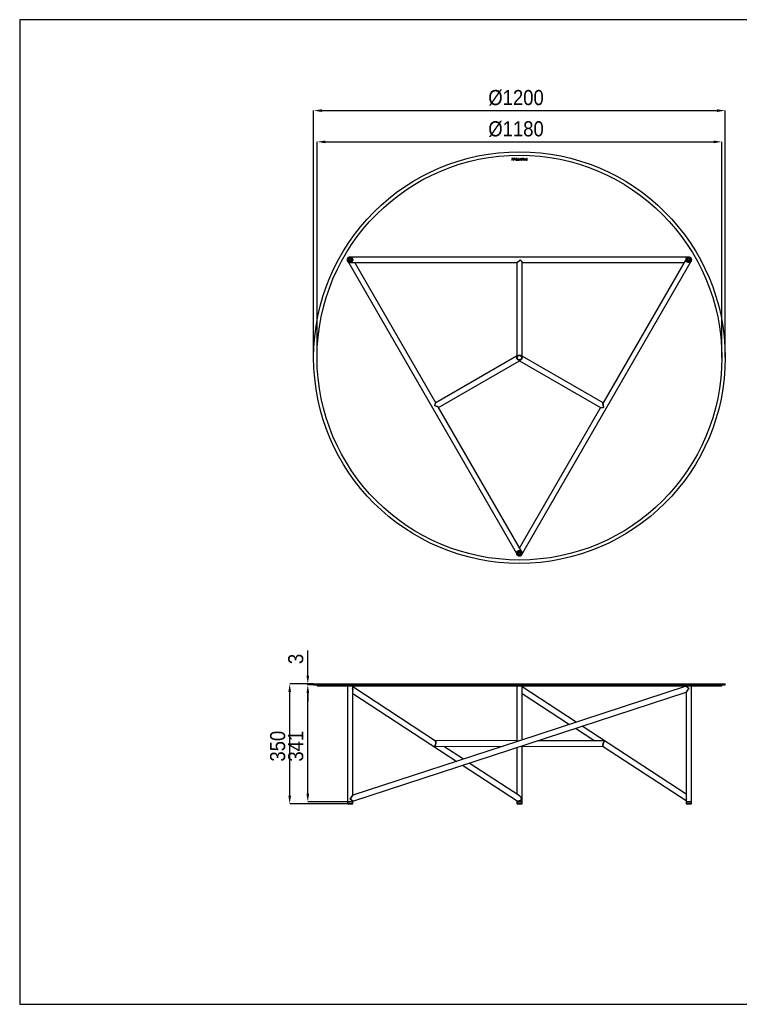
# Model space of a CAD drawing. Header units: millimetres. Extents: x -3 to 4097, y 0 to 2870.
# Tile 1 of 2: x -3 to 2095, y 0 to 2870. Entities that reach past the tile are written whole.
import ezdxf

# ---------------------------------------------------------------- set-up
doc = ezdxf.new("R2010")
doc.units = ezdxf.units.MM
doc.header["$LTSCALE"] = 12
doc.header["$PDSIZE"] = -1
doc.linetypes.add('SLD-Solido', pattern=[0])
doc.layers.add('QUOTE', color=1, linetype='SLD-Solido')
doc.layers.add('SCHIZZI', color=9, linetype='Continuous')
doc.styles.add('SLDTEXTSTYLE0', font='GOTHIC.TTF', dxfattribs={"width": 0.913})
doc.dimstyles.new('SLDDIMSTYLE0', dxfattribs={"dimtxt": 44.097222, "dimasz": 24, "dimexe": 0, "dimexo": 0.0625, "dimgap": 11.024306, "dimtad": 1, "dimdec": 1, "dimrnd": 1e-09, "dimzin": 12, "dimdsep": 46, "dimtxsty": 'SLDTEXTSTYLE0', "dimsah": 1, "dimcen": 0.09, "dimadec": 0, "dimazin": 3, "dimtfac": 1, "dimtdec": 1, "dimtofl": 0, "dimtmove": 0, "dimatfit": 3, "dimfxl": 1, "dimfrac": 2, "dimtolj": 1, "dimtzin": 12, "dimarcsym": 0})
doc.dimstyles.new('SLDDIMSTYLE1', dxfattribs={"dimtxt": 44.097222, "dimasz": 24, "dimexe": 0, "dimexo": 0.0625, "dimgap": 11.024306, "dimtad": 1, "dimdec": 1, "dimrnd": 1e-09, "dimzin": 12, "dimdsep": 46, "dimtxsty": 'SLDTEXTSTYLE0', "dimsah": 1, "dimcen": 0.09, "dimadec": 0, "dimazin": 3, "dimtfac": 1, "dimtdec": 1, "dimtmove": 0, "dimatfit": 0, "dimfxl": 1, "dimfrac": 2, "dimtolj": 1, "dimtzin": 12, "dimarcsym": 0})

# ---------------------------------------------------------------- blocks, each defined once
blk = doc.blocks.new('_D')
at = {"layer": 'Defpoints', "color": 0, "transparency": 16777216}
for p in [(783.9, 933.8), (853.7, 933.8), (957.4, 583.8)]:
    blk.add_point(p, dxfattribs=at)
at = {"layer": 'QUOTE', "color": 0, "lineweight": -2, "transparency": 16777216}
for p, q in [((853.6, 933.8), (783.9, 933.8)), ((783.9, 607.8), (783.9, 909.8)), ((957.3, 583.8), (783.9, 583.8))]:
    blk.add_line(p, q, dxfattribs=at)
at = {"layer": 'QUOTE', "color": 0, "transparency": 16777216}
for points in [[(779.9, 909.8), (787.9, 909.8), (783.9, 933.8)], [(779.9, 607.8), (787.9, 607.8), (783.9, 583.8)]]:
    blk.add_solid(points, dxfattribs=at)
at = {"layer": 'QUOTE', "color": 0, "transparency": 16777216, "insert": (726.6, 752.1), "char_height": 44.1, "attachment_point": 2, "rotation": 90, "style": 'SLDTEXTSTYLE0'}
blk.add_mtext('\\A1;350', dxfattribs=at)
blk = doc.blocks.new('_D_1')
at = {"layer": 'Defpoints', "color": 0, "transparency": 16777216}
for p in [(836.7, 930.8), (863.7, 930.8), (953.5, 589.8)]:
    blk.add_point(p, dxfattribs=at)
at = {"layer": 'QUOTE', "color": 0, "lineweight": -2, "transparency": 16777216}
for p, q in [((863.6, 930.8), (836.7, 930.8)), ((836.7, 613.8), (836.7, 906.8)), ((953.5, 589.8), (836.7, 589.8))]:
    blk.add_line(p, q, dxfattribs=at)
at = {"layer": 'QUOTE', "color": 0, "transparency": 16777216}
for points in [[(832.7, 906.8), (840.7, 906.8), (836.7, 930.8)], [(832.7, 613.8), (840.7, 613.8), (836.7, 589.8)]]:
    blk.add_solid(points, dxfattribs=at)
at = {"layer": 'QUOTE', "color": 0, "transparency": 16777216, "insert": (779.3, 752.1), "char_height": 44.1, "attachment_point": 2, "rotation": 90, "style": 'SLDTEXTSTYLE0'}
blk.add_mtext('\\A1;341', dxfattribs=at)
blk = doc.blocks.new('_D_2')
at = {"layer": 'Defpoints', "color": 0, "transparency": 16777216}
for p in [(836.7, 930.8), (853.7, 933.8), (853.7, 930.8)]:
    blk.add_point(p, dxfattribs=at)
at = {"layer": 'QUOTE', "color": 0, "lineweight": -2, "transparency": 16777216}
for p, q in [((836.7, 957.8), (836.7, 1030.8)), ((853.6, 933.8), (836.7, 933.8)), ((836.7, 930.8), (836.7, 933.8)), ((853.6, 930.8), (836.7, 930.8)), ((836.7, 906.8), (836.7, 882.8))]:
    blk.add_line(p, q, dxfattribs=at)
at = {"layer": 'QUOTE', "color": 0, "transparency": 16777216}
for points in [[(832.7, 957.8), (840.7, 957.8), (836.7, 933.8)], [(832.7, 906.8), (840.7, 906.8), (836.7, 930.8)]]:
    blk.add_solid(points, dxfattribs=at)
at = {"layer": 'QUOTE', "color": 0, "transparency": 16777216, "insert": (779.3, 1006.3), "char_height": 44.1, "attachment_point": 2, "rotation": 90, "style": 'SLDTEXTSTYLE0'}
blk.add_mtext('\\A1;3', dxfattribs=at)
blk = doc.blocks.new('_D_3')
at = {"layer": 'Defpoints', "color": 0, "transparency": 16777216}
for p in [(2053.7, 2604.7), (853.7, 1884.7), (2053.7, 1884.7)]:
    blk.add_point(p, dxfattribs=at)
at = {"layer": 'QUOTE', "color": 0, "lineweight": -2, "transparency": 16777216}
for p, q in [((853.7, 1884.8), (853.7, 2604.7)), ((877.7, 2604.7), (2029.7, 2604.7)), ((2053.7, 1884.8), (2053.7, 2604.7))]:
    blk.add_line(p, q, dxfattribs=at)
at = {"layer": 'QUOTE', "color": 0, "transparency": 16777216}
for points in [[(877.7, 2608.7), (877.7, 2600.7), (853.7, 2604.7)], [(2029.7, 2608.7), (2029.7, 2600.7), (2053.7, 2604.7)]]:
    blk.add_solid(points, dxfattribs=at)
at = {"layer": 'QUOTE', "color": 0, "transparency": 16777216, "insert": (1443.7, 2664.8), "char_height": 44.097, "attachment_point": 2, "style": 'SLDTEXTSTYLE0'}
blk.add_mtext('\\A1;%%c1200', dxfattribs=at)
blk = doc.blocks.new('_D_4')
at = {"layer": 'Defpoints', "color": 0, "transparency": 16777216}
for p in [(2043.7, 2513.6), (863.7, 1884.7), (2043.7, 1884.7)]:
    blk.add_point(p, dxfattribs=at)
at = {"layer": 'QUOTE', "color": 0, "lineweight": -2, "transparency": 16777216}
for p, q in [((863.7, 1884.8), (863.7, 2513.6)), ((887.7, 2513.6), (2019.7, 2513.6)), ((2043.7, 1884.8), (2043.7, 2513.6))]:
    blk.add_line(p, q, dxfattribs=at)
at = {"layer": 'QUOTE', "color": 0, "transparency": 16777216}
for points in [[(887.7, 2517.6), (887.7, 2509.6), (863.7, 2513.6)], [(2019.7, 2517.6), (2019.7, 2509.6), (2043.7, 2513.6)]]:
    blk.add_solid(points, dxfattribs=at)
at = {"layer": 'QUOTE', "color": 0, "transparency": 16777216, "insert": (1443.7, 2573.7), "char_height": 44.097, "attachment_point": 2, "style": 'SLDTEXTSTYLE0'}
blk.add_mtext('\\A1;%%c1180', dxfattribs=at)

msp = doc.modelspace()

# ---------------------------------------------------------------- linework, layer by layer
for p, q in [((1432.02, 2464.72), (1431.21, 2464.72)), ((1431.21, 2464.72), (1431.21, 2460.33)), ((1431.21, 2460.33), (1432.02, 2460.33)), ((1432.02, 2460.33), (1432.02, 2464.72)), ((1436.85, 2464.72), (1433.75, 2464.72)), ((1433.75, 2464.72), (1433.75, 2463.98)), ((1433.75, 2463.98), (1436.04, 2463.98)), ((1436.04, 2463.98), (1436.04, 2460.33)), ((1436.04, 2460.33), (1436.85, 2460.33)), ((1436.85, 2460.33), (1436.85, 2464.72)), ((1441.63, 2464.72), (1438.53, 2464.72)), ((1438.53, 2464.72), (1438.53, 2463.98)), ((1438.53, 2463.98), (1440.82, 2463.98)), ((1440.82, 2463.98), (1440.82, 2460.33)), ((1440.82, 2460.33), (1441.63, 2460.33)), ((1441.63, 2460.33), (1441.63, 2464.72)), ((1446.73, 2464.72), (1443.42, 2464.72)), ((1443.42, 2464.72), (1443.42, 2464)), ((1443.42, 2464), (1445.92, 2464)), ((1445.92, 2461.06), (1443.46, 2461.06)), ((1443.46, 2461.06), (1443.46, 2460.33)), ((1443.46, 2460.33), (1446.73, 2460.33)), ((1445.92, 2462.87), (1443.73, 2462.87)), ((1443.73, 2462.87), (1443.73, 2462.14)), ((1443.73, 2462.14), (1445.92, 2462.14)), ((1445.92, 2464), (1445.92, 2462.87)), ((1445.92, 2462.14), (1445.92, 2461.06)), ((1446.73, 2460.33), (1446.73, 2464.72)), ((1449.8, 2461.08), (1448.42, 2461.08)), ((1448.42, 2461.08), (1448.42, 2460.33)), ((1448.42, 2460.33), (1452, 2460.33)), ((1450.62, 2464.72), (1449.8, 2464.72)), ((1449.8, 2464.72), (1449.8, 2461.08)), ((1450.62, 2461.08), (1450.62, 2464.72)), ((1452, 2461.08), (1450.62, 2461.08)), ((1452, 2460.33), (1452, 2461.08)), ((1453.38, 2463.46), (1453.38, 2463.45)), ((1453.94, 2461.44), (1453.51, 2460.83)), ((1453.51, 2460.83), (1453.52, 2460.82)), ((1453.96, 2461.43), (1453.94, 2461.44)), ((1454.19, 2463.53), (1454.19, 2463.54)), ((1455.81, 2461.49), (1455.81, 2461.48)), ((1456.3, 2463.5), (1456.32, 2463.49)), ((1456.32, 2463.49), (1456.81, 2464.07)), ((1456.62, 2461.55), (1456.62, 2461.56)), ((1456.81, 2464.07), (1456.79, 2464.08)), ((1458.92, 2464.72), (1458.06, 2464.72)), ((1458.06, 2464.72), (1459.99, 2460.31)), ((1459.36, 2463.67), (1458.92, 2464.72)), ((1461.39, 2463.67), (1459.36, 2463.67)), ((1461.09, 2462.95), (1459.66, 2462.95)), ((1459.66, 2462.95), (1460.37, 2461.29)), ((1459.99, 2460.31), (1459.99, 2460.3)), ((1459.99, 2460.3), (1460.73, 2460.3)), ((1460.37, 2461.29), (1461.09, 2462.95)), ((1460.73, 2460.3), (1462.66, 2464.72)), ((1461.83, 2464.72), (1461.39, 2463.67)), ((1462.66, 2464.72), (1461.83, 2464.72)), ((1463.98, 2464.02), (1463.96, 2464)), ((1463.96, 2464), (1464.48, 2463.48)), ((1464.51, 2461.55), (1463.99, 2460.95)), ((1463.99, 2460.95), (1464.01, 2460.94)), ((1464.67, 2460.47), (1464.06, 2459.14)), ((1464.06, 2459.14), (1464.67, 2459.14)), ((1464.48, 2463.48), (1464.5, 2463.49)), ((1464.53, 2461.53), (1464.51, 2461.55)), ((1464.67, 2459.14), (1465.2, 2460.3)), ((1466.26, 2463.95), (1465, 2461.19)), ((1466.72, 2463.63), (1465.53, 2461.01)), ((1467.11, 2465.84), (1466.57, 2464.65)), ((1467.07, 2464.39), (1467.73, 2465.84)), ((1467.73, 2465.84), (1467.11, 2465.84)), ((1467.15, 2462.51), (1467.15, 2462.53)), ((1467.99, 2462.53), (1467.99, 2462.54)), ((1471.08, 2462.8), (1469.22, 2462.8)), ((1469.22, 2462.8), (1469.22, 2462.32)), ((1469.22, 2462.32), (1470.54, 2462.32)), ((1470.54, 2460.83), (1469.24, 2460.83)), ((1469.24, 2460.83), (1469.24, 2460.36)), ((1469.24, 2460.36), (1471.08, 2460.36)), ((1470.54, 2461.81), (1469.39, 2461.81)), ((1469.39, 2461.81), (1469.39, 2461.33)), ((1469.39, 2461.33), (1470.54, 2461.33)), ((1470.54, 2462.32), (1470.54, 2461.81)), ((1470.54, 2461.33), (1470.54, 2460.83)), ((1471.08, 2460.36), (1471.08, 2462.8)), ((1472.15, 2462.53), (1472.15, 2462.51)), ((1473, 2462.54), (1473, 2462.53)), ((1476.13, 2464.72), (1474.48, 2464.72)), ((1475.32, 2463.98), (1474.48, 2463.98)), ((1474.48, 2461.07), (1475.32, 2461.07)), ((1474.48, 2460.33), (1476.13, 2460.33)), ((1475.32, 2461.07), (1475.32, 2463.98)), ((1476.13, 2460.33), (1476.13, 2464.72)), ((953.11, 2165.72), (1446.74, 1310.72)), ((1947.31, 2177.72), (960.04, 2177.72)), ((960.04, 2161.72), (1446.08, 2161.72)), ((1209.78, 1753.15), (973.89, 2161.72)), ((1445.67, 2161.72), (1445.67, 1889.66)), ((1460.6, 1310.72), (1954.23, 2165.72)), ((1461.67, 1889.66), (1461.67, 2162.11)), ((1461.67, 2161.72), (1933.45, 2161.72)), ((1940.38, 2173.72), (1697.36, 1752.8)), ((1445.4, 1889.18), (1209.45, 1752.96)), ((1217.78, 1739.29), (1453.4, 1875.33)), ((1453.95, 1875.33), (1689.9, 1739.1)), ((1697.56, 1753.15), (1461.95, 1889.18)), ((1460.6, 1318.72), (1217.58, 1739.65)), ((1689.56, 1739.29), (1453.67, 1330.72)), ((853.67, 933.79), (853.67, 930.79)), ((853.67, 933.79), (2053.67, 933.79)), ((853.67, 930.79), (2053.67, 930.79)), ((863.67, 930.79), (863.67, 927.79)), ((863.67, 927.79), (2043.67, 927.79)), ((952.04, 927.79), (952.04, 589.79)), ((968.04, 923.69), (968.04, 927.79)), ((1209.42, 767.18), (968.04, 925.12)), ((1445.67, 927.79), (1445.67, 767.2)), ((1939.31, 926.59), (1451.21, 766.91)), ((1461.67, 770.33), (1461.67, 927.79)), ((1619.38, 821.93), (1461.67, 925.12)), ((1939.31, 927.79), (1939.31, 926.59)), ((1939.31, 926.59), (1947.31, 920.79)), ((1947.31, 920.79), (1939.31, 909.76)), ((1955.31, 589.79), (1955.31, 927.79)), ((2043.67, 927.79), (2043.67, 930.79)), ((2053.67, 930.79), (2053.67, 933.79)), ((968.04, 608.83), (968.04, 915.28)), ((968.04, 591.99), (1939.31, 909.76)), ((968.04, 906), (1270.81, 707.89)), ((1461.67, 906), (1599.9, 815.55)), ((1939.31, 909.76), (1939.31, 603.31)), ((1617.05, 804.33), (1673.48, 767.4)), ((1939.31, 612.59), (1636.53, 810.7)), ((1451.16, 766.89), (968.04, 608.83)), ((1209.07, 751.31), (1205.63, 751.69)), ((1209.05, 751.3), (1405.96, 752.1)), ((1445.67, 768.26), (1209.22, 767.3)), ((1209.93, 766.34), (1210.22, 766.24)), ((1290.29, 714.26), (1233.53, 751.4)), ((1445.67, 748.26), (1445.67, 612.59)), ((1448.54, 766.41), (1448.02, 765.86)), ((1458, 752.29), (1461.67, 752.29)), ((1460.59, 752.27), (1698.09, 751.3)), ((1461.67, 752.29), (1461.67, 753.34)), ((1461.67, 589.79), (1461.67, 752.26)), ((1698.38, 767.3), (1506.26, 768.08)), ((1697.93, 751.53), (1697.6, 751.74)), ((1697.9, 751.43), (1939.31, 593.47)), ((1287.96, 696.66), (1446.86, 592.69)), ((1453.43, 607.51), (1307.44, 703.04)), ((960.04, 597.79), (968.04, 608.83)), ((952.04, 589.79), (952.04, 584.79)), ((952.04, 589.79), (968.04, 589.79)), ((953.11, 589.79), (952.04, 589.79)), ((952.04, 584.79), (968.04, 584.79)), ((968.04, 589.79), (953.11, 589.79)), ((954.6, 584.21), (965.47, 584.21)), ((954.7, 584.09), (965.37, 584.09)), ((957.26, 583.87), (962.82, 583.87)), ((957.37, 583.75), (962.7, 583.75)), ((968.04, 591.99), (960.04, 597.79)), ((968.04, 589.79), (968.04, 591.99)), ((968.04, 584.79), (968.04, 589.79)), ((1445.67, 593.47), (1445.67, 589.79)), ((1445.67, 589.79), (1445.67, 584.79)), ((1445.67, 589.79), (1456.5, 589.79)), ((1446.74, 589.79), (1445.67, 589.79)), ((1445.67, 584.79), (1456.5, 584.79)), ((1461.67, 589.79), (1446.74, 589.79)), ((1448.23, 584.21), (1455.59, 584.21)), ((1448.34, 584.09), (1459, 584.09)), ((1450.89, 583.87), (1454.66, 583.87)), ((1451, 583.75), (1456.34, 583.75)), ((1454.66, 583.87), (1456.45, 583.87)), ((1455.59, 584.21), (1459.11, 584.21)), ((1456.5, 589.79), (1461.67, 589.79)), ((1456.5, 584.79), (1461.67, 584.79)), ((1461.67, 584.79), (1461.67, 589.79)), ((1939.31, 594.89), (1939.31, 589.79)), ((1939.31, 589.79), (1939.31, 584.79)), ((1939.31, 589.79), (1955.31, 589.79)), ((1940.38, 589.79), (1939.31, 589.79)), ((1939.31, 584.79), (1955.31, 584.79)), ((1955.31, 589.79), (1940.38, 589.79)), ((1941.87, 584.21), (1952.74, 584.21)), ((1941.97, 584.09), (1952.64, 584.09)), ((1944.52, 583.87), (1950.09, 583.87)), ((1944.64, 583.75), (1949.97, 583.75)), ((1955.31, 584.79), (1955.31, 589.79))]:
    msp.add_line(p, q)
for centre, radius in [((1453.67, 1884.72), 600), ((1453.67, 1884.72), 590), ((960.04, 2169.72), 8), ((960.04, 2169.72), 5.44), ((960.04, 2169.72), 5.23), ((960.04, 2169.72), 2.78), ((960.04, 2169.72), 2.55), ((1947.31, 2169.72), 8), ((1947.31, 2169.72), 5.44), ((1947.31, 2169.72), 5.23), ((1947.31, 2169.72), 2.78), ((1947.31, 2169.72), 2.55), ((1453.67, 1884.72), 8), ((1453.67, 1884.72), 6.5), ((1453.67, 1314.72), 8), ((1453.67, 1314.72), 5.44), ((1453.67, 1314.72), 5.23), ((1453.67, 1314.72), 2.78), ((1453.67, 1314.72), 2.55)]:
    msp.add_circle(centre, radius)
for centre, radius, start, end in [((960.04, 2169.72), 8.25, 75.85889, 224.14111), ((1947.31, 2169.72), 8.25, 0, 104.14111), ((1947.31, 2169.72), 8.25, 315.85889, 0), ((1453.67, 1884.72), 8.15, 134.44301, 169.01954), ((1453.67, 1884.72), 8, 181.16889, 227.84984), ((1453.67, 1884.72), 8.15, 251.79739, 286.50017), ((1453.67, 1314.72), 8.25, 195.85889, 344.14111), ((959.44, 611.55), 27.77, 254.52738, 259.95232), ((954.7, 584.2), 0.105, 170.06075, 270), ((959.44, 611.55), 27.77, 261.53301, 265.47867), ((957.37, 583.87), 0.115, 175.5973, 270), ((962.7, 583.87), 0.115, 270, 4.4027), ((960.63, 611.55), 27.77, 274.52133, 278.46699), ((965.37, 584.2), 0.105, 270, 9.93925), ((960.63, 611.55), 27.77, 280.04768, 285.47262), ((1453.08, 611.55), 27.77, 254.52738, 259.95232), ((1448.34, 584.2), 0.105, 170.06075, 270), ((1453.08, 611.55), 27.77, 261.53301, 265.47867), ((1451, 583.87), 0.115, 175.5973, 270), ((1456.34, 583.87), 0.115, 270, 4.4027), ((1454.26, 611.55), 27.77, 274.52133, 278.46699), ((1459, 584.2), 0.105, 270, 9.93925), ((1454.26, 611.55), 27.77, 280.04768, 285.47262), ((1946.71, 611.55), 27.77, 254.52738, 259.95232), ((1941.97, 584.2), 0.105, 170.06075, 270), ((1946.71, 611.55), 27.77, 261.53301, 265.47867), ((1944.64, 583.87), 0.115, 175.5973, 270), ((1949.97, 583.87), 0.115, 270, 4.4027), ((1947.9, 611.55), 27.77, 274.52133, 278.46699), ((1952.64, 584.2), 0.105, 270, 9.93925), ((1947.9, 611.55), 27.77, 280.04768, 285.47262)]:
    msp.add_arc(centre, radius, start, end)
for centre, major_axis, ratio, start_param, end_param in [((1453.67, 2169.72), (7.9, 7.9), 0.1611342, 3.3013536, 4.8688151), ((1453.67, 2169.72), (7.9, -7.9), 0.1577146, 0.1564262, 1.4110353), ((1206.85, 1742.22), (2.89, 10.79), 0.1577146, 0.1564262, 1.4110353), ((1700.49, 1742.22), (-2.89, 10.79), 0.1611342, 0.159761, 1.7272225), ((1206.85, 1742.22), (10.79, -2.89), 0.1611342, 0.159761, 1.7272225), ((1700.49, 1742.22), (10.79, 2.89), 0.1577146, 3.2980188, 4.552628), ((960.04, 920.79), (7.7, 4.16), 0.5249644, 5.4830026, 6.0066014), ((960.04, 920.79), (-5.74, 10.62), 0.5249644, 3.9122063, 4.4358051), ((1206.85, 759.29), (2.36, 7.98), 0.2990876, 3.5493814, 6.1936095), ((1206.85, 759.29), (10.58, -3.13), 0.6951324, 4.8019648, 5.1201777), ((1453.67, 760.29), (7.73, -7.7), 0.2679473, 3.4023792, 3.5757655), ((1453.67, 760.29), (8, 0), 0.9964974, 1.401563, 2.2677815), ((1453.67, 760.29), (-7.73, 7.76), 0.2679473, 2.7970844, 2.9645279), ((1453.67, 760.29), (-7.73, 7.76), 0.2679473, 3.4044049, 3.4408489), ((1700.49, 759.29), (2.39, 7.96), 0.2990876, 0.4024281, 3.0533259), ((1700.49, 759.29), (10.58, -3.18), 0.6951324, 1.6590631, 1.9732245), ((1453.67, 597.79), (-5.74, 10.62), 0.5249644, 4.4358051, 5.5125717), ((1947.31, 597.79), (-5.74, 10.62), 0.5249644, 0.7706136, 1.2942124), ((1453.67, 597.79), (7.7, 4.16), 0.5249644, 3.4181766, 5.4830026), ((1947.31, 597.79), (7.7, 4.16), 0.5249644, 2.34141, 2.8650087)]:
    msp.add_ellipse(centre, major_axis=major_axis, ratio=ratio, start_param=start_param, end_param=end_param)
for points, knots in [([(1456.79, 2464.08), (1456.28, 2464.54), (1455.64, 2464.78), (1454.96, 2464.78), (1454, 2464.78), (1453.38, 2464.27), (1453.38, 2463.46)], [18, 18, 18, 18, 19, 19, 19, 20, 20, 20, 20]), ([(1453.52, 2460.82), (1453.99, 2460.45), (1454.51, 2460.27), (1455.12, 2460.27), (1456, 2460.27), (1456.62, 2460.79), (1456.62, 2461.55)], [7, 7, 7, 7, 8, 8, 8, 9, 9, 9, 9]), ([(1455.81, 2461.48), (1455.81, 2461.18), (1455.54, 2460.99), (1455.13, 2460.99), (1454.74, 2460.99), (1454.36, 2461.13), (1453.96, 2461.43)], [2, 2, 2, 2, 3, 3, 3, 4, 4, 4, 4]), ([(1454.19, 2463.54), (1454.19, 2463.86), (1454.49, 2464.06), (1454.94, 2464.06), (1455.43, 2464.06), (1455.85, 2463.89), (1456.3, 2463.5)], [13, 13, 13, 13, 14, 14, 14, 15, 15, 15, 15]), ([(1466.57, 2464.65), (1466.32, 2464.75), (1466.05, 2464.8), (1465.76, 2464.8), (1465.02, 2464.8), (1464.51, 2464.57), (1463.98, 2464.02)], [18, 18, 18, 18, 19, 19, 19, 20, 20, 20, 20]), ([(1464.5, 2463.49), (1464.87, 2463.84), (1465.2, 2464.05), (1465.73, 2464.05), (1465.92, 2464.05), (1466.1, 2464.02), (1466.26, 2463.95)], [0, 0, 0, 0, 1, 1, 1, 2, 2, 2, 2]), ([(1465.2, 2460.3), (1465.36, 2460.27), (1465.53, 2460.25), (1465.73, 2460.25), (1467.02, 2460.25), (1467.99, 2461.23), (1467.99, 2462.53)], [11, 11, 11, 11, 12, 12, 12, 13, 13, 13, 13]), ([(1465.53, 2461.01), (1465.6, 2461.01), (1465.66, 2461), (1465.73, 2461), (1466.54, 2461), (1467.15, 2461.65), (1467.15, 2462.51)], [2, 2, 2, 2, 3, 3, 3, 4, 4, 4, 4]), ([(1447.39, 2162.2), (1446.98, 2161.99), (1446.42, 2161.7), (1446.2, 2161.77), (1446.14, 2161.79)], [0, 0, 0, 0, 0.7483969, 1, 1, 1, 1]), ([(1450.11, 2164.09), (1450.04, 2164.03), (1449.89, 2163.92), (1449.67, 2163.75), (1449.45, 2163.58), (1449.24, 2163.42), (1449.03, 2163.27), (1448.83, 2163.12), (1448.58, 2162.95), (1448.29, 2162.76), (1447.98, 2162.55), (1447.67, 2162.36), (1447.48, 2162.26), (1447.39, 2162.2)], [0, 0, 0, 0, 0.0767697, 0.152544, 0.2273936, 0.3013919, 0.3746148, 0.4471408, 0.5190503, 0.6428199, 0.7638979, 0.8827826, 1, 1, 1, 1]), ([(1451.09, 2164.89), (1451, 2164.82), (1450.84, 2164.68), (1450.59, 2164.48), (1450.35, 2164.28), (1450.19, 2164.16), (1450.11, 2164.09)], [0, 0, 0, 0, 0.2538349, 0.504969, 0.753617, 1, 1, 1, 1]), ([(1456.16, 2169.7), (1456.07, 2169.6), (1455.88, 2169.41), (1455.61, 2169.12), (1455.33, 2168.84), (1455.05, 2168.55), (1454.77, 2168.27), (1454.48, 2167.99), (1454.2, 2167.71), (1453.91, 2167.44), (1453.55, 2167.09), (1453.11, 2166.68), (1452.59, 2166.21), (1452.09, 2165.75), (1451.58, 2165.31), (1451.25, 2165.03), (1451.09, 2164.89)], [0, 0, 0, 0, 0.057777, 0.1152603, 0.1724866, 0.2294934, 0.2863184, 0.3429997, 0.3995758, 0.4560852, 0.5125669, 0.6132032, 0.7120119, 0.8092397, 0.9051458, 1, 1, 1, 1]), ([(1456.16, 2169.7), (1456.25, 2169.6), (1456.41, 2169.43), (1456.65, 2169.18), (1456.86, 2168.95), (1457.04, 2168.75), (1457.2, 2168.57), (1457.5, 2168.24), (1457.92, 2167.77), (1458.43, 2167.18), (1458.88, 2166.64), (1459.27, 2166.15), (1459.63, 2165.7), (1459.95, 2165.28), (1460.14, 2165.02), (1460.23, 2164.89)], [0, 0, 0, 0, 0.05502142, 0.10523301, 0.15063474, 0.19122661, 0.22700861, 0.25798077, 0.39283609, 0.51261112, 0.62096364, 0.72385362, 0.82130408, 0.91334213, 1, 1, 1, 1]), ([(1460.23, 2164.89), (1460.28, 2164.82), (1460.38, 2164.68), (1460.52, 2164.48), (1460.65, 2164.29), (1460.73, 2164.16), (1460.77, 2164.1)], [0, 0, 0, 0, 0.2583204, 0.5110647, 0.75827591, 1, 1, 1, 1]), ([(1460.77, 2164.1), (1460.81, 2164.04), (1460.89, 2163.92), (1460.99, 2163.75), (1461.09, 2163.58), (1461.18, 2163.42), (1461.27, 2163.27), (1461.34, 2163.13), (1461.43, 2162.95), (1461.51, 2162.76), (1461.59, 2162.55), (1461.64, 2162.36), (1461.66, 2162.26), (1461.67, 2162.2)], [0, 0, 0, 0, 0.0785978, 0.155684, 0.2312788, 0.3054037, 0.3780814, 0.449336, 0.5191932, 0.6444677, 0.7662263, 0.8846658, 1, 1, 1, 1]), ([(1445.79, 1886.11), (1445.84, 1886.65), (1445.95, 1887.73), (1445.66, 1888.73), (1445.39, 1889.2), (1445.43, 1889.12), (1445.45, 1889.1)], [0, 0, 0, 0, 0.2841818, 0.5676933, 0.8700497, 1, 1, 1, 1]), ([(1445.77, 1889.66), (1445.76, 1889.66), (1445.75, 1889.65), (1446.22, 1889.68), (1446.89, 1889.84), (1447.74, 1890.23), (1448.34, 1890.71), (1448.53, 1890.86)], [0, 0, 0, 0, 0.23945069, 0.42215279, 0.611046, 0.87678098, 1, 1, 1, 1]), ([(1453.35, 1875.41), (1453.35, 1875.41), (1453.36, 1875.4), (1453.1, 1875.79), (1452.63, 1876.29), (1451.86, 1876.83), (1451.15, 1877.12), (1450.93, 1877.21)], [0, 0, 0, 0, 0.2394507, 0.4221528, 0.611046, 0.876781, 1, 1, 1, 1]), ([(1456.41, 1877.21), (1455.92, 1876.98), (1454.93, 1876.53), (1454.23, 1875.8), (1453.95, 1875.33), (1453.99, 1875.4), (1454, 1875.42)], [0, 0, 0, 0, 0.2841253, 0.5675805, 0.8441053, 1, 1, 1, 1]), ([(1458.81, 1890.86), (1459.25, 1890.54), (1460.14, 1889.91), (1461.15, 1889.66), (1461.69, 1889.66), (1461.6, 1889.66), (1461.57, 1889.66)], [0, 0, 0, 0, 0.2841818, 0.5676933, 0.8700497, 1, 1, 1, 1]), ([(1461.94, 1889.17), (1461.94, 1889.17), (1461.96, 1889.2), (1461.88, 1889.07), (1461.72, 1888.76), (1461.55, 1888.24), (1461.45, 1887.61), (1461.45, 1887.04), (1461.49, 1886.52), (1461.53, 1886.25), (1461.55, 1886.11)], [0, 0, 0, 0, 0.0304727, 0.21857886, 0.40151642, 0.59051552, 0.72241415, 0.85804578, 0.92873027, 1, 1, 1, 1]), ([(1208.17, 1751.18), (1208.14, 1751.11), (1208.07, 1750.98), (1207.97, 1750.77), (1207.86, 1750.55), (1207.8, 1750.4), (1207.76, 1750.32)], [0, 0, 0, 0, 0.2464455, 0.49512, 0.746236, 1, 1, 1, 1]), ([(1209.37, 1752.91), (1209.34, 1752.89), (1209.3, 1752.85), (1209.22, 1752.78), (1209.15, 1752.71), (1209.07, 1752.62), (1208.99, 1752.52), (1208.9, 1752.41), (1208.8, 1752.26), (1208.66, 1752.06), (1208.5, 1751.8), (1208.34, 1751.5), (1208.23, 1751.29), (1208.17, 1751.18)], [0, 0, 0, 0, 0.0667522, 0.1339866, 0.201805, 0.2703067, 0.3395881, 0.4097423, 0.4808592, 0.6070452, 0.7353537, 0.8662061, 1, 1, 1, 1]), ([(1697.39, 1748.12), (1697.38, 1748.21), (1697.35, 1748.4), (1697.31, 1748.68), (1697.28, 1748.95), (1697.25, 1749.21), (1697.22, 1749.47), (1697.2, 1749.72), (1697.17, 1750.02), (1697.14, 1750.36), (1697.12, 1750.74), (1697.11, 1751.1), (1697.12, 1751.31), (1697.12, 1751.42)], [0, 0, 0, 0, 0.0767697, 0.152544, 0.2273936, 0.3013919, 0.3746148, 0.4471408, 0.5190503, 0.6428199, 0.7638979, 0.8827826, 1, 1, 1, 1]), ([(1697.12, 1751.42), (1697.14, 1751.89), (1697.16, 1752.51), (1697.34, 1752.67), (1697.38, 1752.71)], [0, 0, 0, 0, 0.7483969, 1, 1, 1, 1]), ([(1207.76, 1750.32), (1207.73, 1750.25), (1207.66, 1750.09), (1207.55, 1749.84), (1207.44, 1749.59), (1207.34, 1749.34), (1207.23, 1749.07), (1207.12, 1748.8), (1207.01, 1748.52), (1206.91, 1748.23), (1206.8, 1747.94), (1206.65, 1747.54), (1206.47, 1747.02), (1206.26, 1746.39), (1206.05, 1745.74), (1205.84, 1745.07), (1205.7, 1744.62), (1205.63, 1744.39)], [0, 0, 0, 0, 0.0472915, 0.0948158, 0.1426076, 0.1907009, 0.2391291, 0.287925, 0.3371207, 0.3867474, 0.4368355, 0.4874146, 0.5890733, 0.6909375, 0.7932324, 0.8961804, 1, 1, 1, 1]), ([(1212.33, 1742.4), (1212.23, 1742.44), (1212.02, 1742.51), (1211.7, 1742.62), (1211.37, 1742.74), (1211.02, 1742.86), (1210.66, 1742.97), (1210.29, 1743.09), (1209.9, 1743.21), (1209.51, 1743.34), (1208.97, 1743.5), (1208.25, 1743.71), (1207.43, 1743.93), (1206.55, 1744.17), (1205.97, 1744.31), (1205.63, 1744.39)], [0, 0, 0, 0, 0.0474954, 0.0966455, 0.1474563, 0.1999335, 0.2540822, 0.309907, 0.3674121, 0.4266014, 0.4874784, 0.6072389, 0.7420881, 0.8494061, 1, 1, 1, 1]), ([(1213.51, 1741.96), (1213.42, 1741.99), (1213.23, 1742.07), (1212.94, 1742.18), (1212.64, 1742.29), (1212.43, 1742.36), (1212.33, 1742.4)], [0, 0, 0, 0, 0.2415759, 0.4887365, 0.7415297, 1, 1, 1, 1]), ([(1216.51, 1740.54), (1216.46, 1740.57), (1216.35, 1740.64), (1216.19, 1740.73), (1216.01, 1740.82), (1215.83, 1740.92), (1215.63, 1741.02), (1215.43, 1741.12), (1215.16, 1741.25), (1214.83, 1741.4), (1214.42, 1741.58), (1213.98, 1741.77), (1213.67, 1741.89), (1213.51, 1741.96)], [0, 0, 0, 0, 0.0655847, 0.1321463, 0.1997264, 0.2683647, 0.3380992, 0.408966, 0.4809996, 0.6041587, 0.7316288, 0.8635375, 1, 1, 1, 1]), ([(1217.49, 1739.67), (1217.48, 1739.73), (1217.43, 1739.96), (1216.9, 1740.29), (1216.51, 1740.54)], [0, 0, 0, 0, 0.251659, 1, 1, 1, 1]), ([(1689.98, 1739.06), (1690.01, 1739.05), (1690.06, 1739.02), (1690.16, 1738.99), (1690.26, 1738.97), (1690.38, 1738.94), (1690.51, 1738.92), (1690.64, 1738.9), (1690.82, 1738.89), (1691.06, 1738.87), (1691.37, 1738.86), (1691.71, 1738.87), (1691.95, 1738.88), (1692.07, 1738.88)], [0, 0, 0, 0, 0.0667522, 0.1339866, 0.201805, 0.2703067, 0.3395881, 0.4097423, 0.4808592, 0.6070452, 0.7353537, 0.8662061, 1, 1, 1, 1]), ([(1692.07, 1738.88), (1692.15, 1738.89), (1692.3, 1738.9), (1692.53, 1738.91), (1692.77, 1738.93), (1692.94, 1738.95), (1693.02, 1738.96)], [0, 0, 0, 0, 0.2464455, 0.49512, 0.746236, 1, 1, 1, 1]), ([(1693.02, 1738.96), (1693.11, 1738.97), (1693.28, 1738.98), (1693.54, 1739.01), (1693.81, 1739.05), (1694.09, 1739.08), (1694.37, 1739.12), (1694.66, 1739.17), (1694.96, 1739.21), (1695.26, 1739.26), (1695.57, 1739.32), (1695.99, 1739.39), (1696.52, 1739.49), (1697.18, 1739.62), (1697.85, 1739.77), (1698.53, 1739.92), (1698.99, 1740.03), (1699.22, 1740.08)], [0, 0, 0, 0, 0.0472915, 0.0948158, 0.1426076, 0.1907009, 0.2391291, 0.287925, 0.3371207, 0.3867474, 0.4368355, 0.4874146, 0.5890733, 0.6909375, 0.7932324, 0.8961804, 1, 1, 1, 1]), ([(1697.6, 1746.88), (1697.58, 1746.98), (1697.54, 1747.2), (1697.49, 1747.51), (1697.44, 1747.82), (1697.41, 1748.02), (1697.39, 1748.12)], [0, 0, 0, 0, 0.2538349, 0.504969, 0.753617, 1, 1, 1, 1]), ([(1699.22, 1740.08), (1699.18, 1740.21), (1699.11, 1740.46), (1699, 1740.85), (1698.89, 1741.23), (1698.79, 1741.62), (1698.68, 1742), (1698.58, 1742.39), (1698.49, 1742.77), (1698.39, 1743.16), (1698.27, 1743.65), (1698.13, 1744.23), (1697.98, 1744.91), (1697.84, 1745.58), (1697.71, 1746.23), (1697.64, 1746.66), (1697.6, 1746.88)], [0, 0, 0, 0, 0.057777, 0.1152603, 0.1724866, 0.2294934, 0.2863184, 0.3429997, 0.3995758, 0.4560852, 0.5125669, 0.6132032, 0.7120119, 0.8092397, 0.9051458, 1, 1, 1, 1]), ([(967.9, 923.64), (967.94, 923.44), (968.1, 922.58), (967.46, 921.57), (966.97, 920.79)], [0, 0, 0, 0, 0.2381188, 1, 1, 1, 1]), ([(966.97, 920.79), (967.37, 919.56), (967.99, 917.69), (967.94, 915.94), (967.92, 915.35)], [0, 0, 0, 0, 0.66145461, 1, 1, 1, 1]), ([(1947.31, 920.79), (1947.21, 920.86), (1947.02, 921), (1946.73, 921.21), (1946.45, 921.41), (1946.17, 921.62), (1945.74, 921.93), (1945.18, 922.33), (1944.49, 922.84), (1943.82, 923.32), (1942.95, 923.95), (1941.92, 924.7), (1941.03, 925.35), (1940.42, 925.79), (1940.03, 926.07), (1939.72, 926.3), (1939.52, 926.44), (1939.41, 926.52), (1939.35, 926.56), (1939.31, 926.59), (1939.31, 926.59), (1939.31, 926.59)], [0, 0, 0, 0, 0.02510809, 0.05014735, 0.07513874, 0.10010332, 0.12506224, 0.18778168, 0.25010003, 0.31307493, 0.37519158, 0.50004195, 0.62495128, 0.68808014, 0.74994158, 0.81298276, 0.87494434, 0.90640756, 0.93764367, 0.96879375, 1, 1, 1, 1]), ([(1947.31, 920.79), (1947.21, 920.67), (1947.04, 920.43), (1946.8, 920.09), (1946.58, 919.8), (1946.4, 919.54), (1946.1, 919.13), (1945.69, 918.57), (1944.98, 917.59), (1944.15, 916.44), (1943.18, 915.11), (1942.31, 913.91), (1941.66, 913.01), (1941.22, 912.41), (1940.95, 912.03), (1940.7, 911.68), (1940.47, 911.36), (1940.33, 911.17), (1940.26, 911.07)], [0, 0, 0, 0, 0.0356096, 0.06745144, 0.0955255, 0.11983176, 0.14037023, 0.21382593, 0.27907327, 0.42144425, 0.54517463, 0.67324745, 0.7875409, 0.83367344, 0.87793284, 0.92036845, 0.96103629, 1, 1, 1, 1]), ([(1940.26, 911.07), (1939.98, 910.69), (1939.57, 910.12), (1939.32, 909.79), (1939.32, 909.79), (1939.32, 909.79)], [0, 0, 0, 0, 0.5465102, 0.8189671, 1, 1, 1, 1]), ([(1207.76, 754.74), (1207.73, 754.67), (1207.66, 754.52), (1207.55, 754.32), (1207.44, 754.12), (1207.34, 753.92), (1207.23, 753.73), (1207.12, 753.55), (1207.01, 753.38), (1206.91, 753.2), (1206.8, 753.04), (1206.65, 752.83), (1206.47, 752.58), (1206.26, 752.31), (1206.05, 752.07), (1205.84, 751.86), (1205.7, 751.75), (1205.63, 751.69)], [0, 0, 0, 0, 0.0472915, 0.0948158, 0.1426076, 0.1907009, 0.2391291, 0.287925, 0.3371207, 0.3867474, 0.4368355, 0.4874146, 0.5890733, 0.6909375, 0.7932324, 0.8961804, 1, 1, 1, 1]), ([(1208.17, 755.63), (1208.14, 755.55), (1208.07, 755.39), (1207.97, 755.17), (1207.86, 754.95), (1207.8, 754.81), (1207.76, 754.74)], [0, 0, 0, 0, 0.2464455, 0.49512, 0.746236, 1, 1, 1, 1]), ([(1209.37, 759.04), (1209.34, 758.95), (1209.3, 758.78), (1209.22, 758.53), (1209.15, 758.28), (1209.07, 758.03), (1208.99, 757.78), (1208.9, 757.53), (1208.8, 757.22), (1208.66, 756.85), (1208.5, 756.43), (1208.34, 756.02), (1208.23, 755.76), (1208.17, 755.63)], [0, 0, 0, 0, 0.0667522, 0.1339866, 0.201805, 0.2703067, 0.3395881, 0.4097423, 0.4808592, 0.6070452, 0.7353537, 0.8662061, 1, 1, 1, 1]), ([(1210.07, 765.96), (1210.08, 765.91), (1210.1, 765.8), (1210.13, 765.64), (1210.15, 765.47), (1210.17, 765.3), (1210.19, 765.12), (1210.2, 764.93), (1210.21, 764.56), (1210.21, 763.97), (1210.15, 763.08), (1210.05, 762.28), (1209.95, 761.61), (1209.86, 761.1), (1209.75, 760.58), (1209.65, 760.12), (1209.55, 759.72), (1209.46, 759.37), (1209.4, 759.15), (1209.37, 759.04)], [0, 0, 0, 0, 0.0370663, 0.0736215, 0.1097126, 0.1453887, 0.1807002, 0.2156995, 0.2504402, 0.3772474, 0.5000077, 0.6250142, 0.6877997, 0.7499447, 0.8118124, 0.8748344, 0.9162001, 0.9578786, 1, 1, 1, 1]), ([(1209.41, 767.15), (1209.54, 767.05), (1209.81, 766.85), (1209.98, 766.27), (1210.07, 765.96)], [0, 0, 0, 0, 0.4644442, 1, 1, 1, 1]), ([(1445.84, 765.04), (1445.87, 765.33), (1445.91, 765.87), (1445.83, 766.24), (1445.79, 766.41)], [0, 0, 0, 0, 0.5550975, 1, 1, 1, 1]), ([(1697.39, 752.15), (1697.38, 752.19), (1697.35, 752.26), (1697.31, 752.39), (1697.28, 752.52), (1697.25, 752.65), (1697.22, 752.8), (1697.2, 752.95), (1697.17, 753.14), (1697.14, 753.39), (1697.12, 753.7), (1697.11, 754.02), (1697.12, 754.25), (1697.12, 754.37)], [0, 0, 0, 0, 0.0767697, 0.152544, 0.2273936, 0.3013919, 0.3746148, 0.4471408, 0.5190503, 0.6428199, 0.7638979, 0.8827826, 1, 1, 1, 1]), ([(1697.12, 754.37), (1697.12, 754.43), (1697.12, 754.57), (1697.13, 754.78), (1697.14, 754.99), (1697.16, 755.28), (1697.2, 755.66), (1697.26, 756.14), (1697.33, 756.63), (1697.44, 757.31), (1697.62, 758.17), (1697.87, 759.21), (1698.11, 760.04), (1698.32, 760.68), (1698.47, 761.14), (1698.64, 761.6), (1698.75, 761.89), (1698.81, 762.04)], [0, 0, 0, 0, 0.031614, 0.0629781, 0.0941466, 0.1251745, 0.1881332, 0.2500679, 0.3121525, 0.3750025, 0.5000115, 0.6227127, 0.7495862, 0.8105231, 0.8723875, 0.9354586, 1, 1, 1, 1]), ([(1697.6, 751.74), (1697.58, 751.77), (1697.54, 751.83), (1697.49, 751.93), (1697.44, 752.03), (1697.41, 752.11), (1697.39, 752.15)], [0, 0, 0, 0, 0.2538349, 0.504969, 0.753617, 1, 1, 1, 1]), ([(1698.81, 762.04), (1698.84, 762.12), (1698.9, 762.28), (1699, 762.52), (1699.1, 762.76), (1699.2, 762.99), (1699.3, 763.22), (1699.4, 763.44), (1699.6, 763.85), (1699.88, 764.41), (1700.26, 765.07), (1700.64, 765.66), (1700.96, 766.08), (1701.21, 766.38), (1701.39, 766.57), (1701.58, 766.75), (1701.7, 766.85), (1701.76, 766.9)], [0, 0, 0, 0, 0.031865, 0.0640083, 0.0964629, 0.1292612, 0.1624343, 0.1960125, 0.2300249, 0.3512407, 0.4762116, 0.6042366, 0.7347632, 0.8007968, 0.8669413, 0.9333063, 1, 1, 1, 1]), ([(967.84, 608.56), (967.83, 608.54), (967.79, 608.49), (967.73, 608.41), (967.67, 608.32), (967.6, 608.22), (967.52, 608.12), (967.44, 608), (967.35, 607.88), (967.26, 607.75), (967.16, 607.62), (967.05, 607.47), (966.94, 607.32), (966.74, 607.04), (966.44, 606.63), (966.01, 606.04), (965.54, 605.39), (964.85, 604.44), (963.9, 603.13), (962.93, 601.79), (962.17, 600.73), (961.64, 600.01), (961.11, 599.28), (960.58, 598.54), (960.22, 598.04), (960.04, 597.79)], [0, 0, 0, 0, 0.0153721, 0.0308582, 0.046486, 0.0622821, 0.0782728, 0.0944829, 0.1109366, 0.1276569, 0.1446657, 0.1619838, 0.179631, 0.1976259, 0.2530608, 0.3106877, 0.3708974, 0.4340325, 0.5664493, 0.7065083, 0.7644166, 0.8226216, 0.8812227, 0.9403172, 1, 1, 1, 1]), ([(1460.6, 597.79), (1460.55, 597.92), (1460.46, 598.17), (1460.32, 598.54), (1460.16, 598.91), (1460, 599.28), (1459.83, 599.64), (1459.66, 600.01), (1459.48, 600.37), (1459.1, 601.08), (1458.5, 602.12), (1457.6, 603.45), (1456.63, 604.67), (1455.79, 605.56), (1455.15, 606.17), (1454.72, 606.55), (1454.29, 606.9), (1453.86, 607.22), (1453.57, 607.42), (1453.42, 607.52)], [0, 0, 0, 0, 0.03529334, 0.07044197, 0.10545967, 0.14036033, 0.17515803, 0.20986696, 0.2445014, 0.27907574, 0.41447992, 0.54517455, 0.66985309, 0.7875392, 0.83265209, 0.87632835, 0.91868844, 0.95986442, 1, 1, 1, 1]), ([(1939.42, 603.24), (1939.4, 602.65), (1939.35, 600.9), (1939.97, 599.03), (1940.38, 597.79)], [0, 0, 0, 0, 0.3385454, 1, 1, 1, 1]), ([(960.04, 597.79), (960.13, 597.72), (960.33, 597.59), (960.61, 597.38), (960.9, 597.17), (961.18, 596.96), (961.46, 596.76), (961.74, 596.56), (962.02, 596.36), (962.29, 596.16), (962.57, 595.96), (962.84, 595.76), (963.18, 595.52), (963.59, 595.22), (964.05, 594.88), (964.49, 594.56), (964.92, 594.26), (965.32, 593.96), (965.58, 593.78), (965.71, 593.68)], [0, 0, 0, 0, 0.04742523, 0.09455887, 0.14143999, 0.18810828, 0.23460398, 0.2809678, 0.32724076, 0.37346415, 0.41967938, 0.4659279, 0.51225104, 0.59639262, 0.67901515, 0.76039407, 0.84081758, 0.92058423, 1, 1, 1, 1]), ([(965.71, 593.68), (966.33, 593.23), (967.27, 592.55), (967.88, 592.11), (968.08, 591.96), (968.03, 592), (968.02, 592)], [0, 0, 0, 0, 0.4909174, 0.7374279, 0.9831619, 1, 1, 1, 1]), ([(1455.53, 593.59), (1455.06, 593.36), (1454.1, 592.9), (1452.56, 592.39), (1451.02, 592.06), (1449.55, 591.95), (1448.27, 592.1), (1447.24, 592.38), (1446.91, 592.76), (1446.78, 592.91)], [0, 0, 0, 0, 0.1490566, 0.2981115, 0.4468874, 0.5957071, 0.743852, 0.8932024, 1, 1, 1, 1]), ([(1460.6, 597.79), (1460.56, 597.73), (1460.48, 597.62), (1460.36, 597.46), (1460.25, 597.32), (1460.11, 597.14), (1459.91, 596.91), (1459.56, 596.52), (1459.09, 596.06), (1458.46, 595.5), (1457.79, 594.97), (1457.18, 594.55), (1456.69, 594.23), (1456.3, 594), (1455.92, 593.79), (1455.66, 593.65), (1455.53, 593.59)], [0, 0, 0, 0, 0.0404402, 0.0754822, 0.105126, 0.1293714, 0.1974598, 0.2582799, 0.3862619, 0.5129304, 0.6416764, 0.7608922, 0.8233453, 0.884001, 0.9428789, 1, 1, 1, 1]), ([(1939.44, 594.95), (1939.4, 595.15), (1939.24, 596.01), (1939.89, 597.02), (1940.38, 597.79)], [0, 0, 0, 0, 0.2381188, 1, 1, 1, 1])]:
    msp.add_open_spline(points, degree=3, knots=knots)
for points in [[(1453.38, 2463.45), (1453.38, 2462.78), (1453.79, 2462.4), (1454.8, 2462.16)], [(1455.16, 2462.88), (1454.34, 2463.07), (1454.19, 2463.24), (1454.19, 2463.53)], [(1454.8, 2462.16), (1455.6, 2461.97), (1455.81, 2461.82), (1455.81, 2461.49)], [(1456.62, 2461.56), (1456.62, 2462.37), (1456.11, 2462.65), (1455.16, 2462.88)], [(1464.01, 2460.94), (1464.19, 2460.77), (1464.39, 2460.6), (1464.67, 2460.47)], [(1465, 2461.19), (1464.84, 2461.27), (1464.69, 2461.39), (1464.53, 2461.53)], [(1467.15, 2462.53), (1467.15, 2462.97), (1466.99, 2463.36), (1466.72, 2463.63)], [(1467.99, 2462.54), (1467.99, 2463.32), (1467.64, 2463.99), (1467.07, 2464.39)], [(1474.48, 2464.72), (1473.13, 2464.72), (1472.15, 2463.8), (1472.15, 2462.53)], [(1472.15, 2462.51), (1472.15, 2461.25), (1473.13, 2460.33), (1474.48, 2460.33)], [(1474.48, 2463.98), (1473.61, 2463.98), (1473, 2463.39), (1473, 2462.54)], [(1473, 2462.53), (1473, 2461.67), (1473.61, 2461.07), (1474.48, 2461.07)]]:
    msp.add_open_spline(points, degree=3)
at = {"layer": 'SCHIZZI', "color": 7, "true_color": 0xffffff}
msp.add_lwpolyline([(4096.7, -0.3), (4096.5, 2869.7), (-3.3, 2869.7), (-3.3, -0.3)], close=True, dxfattribs=at)

# ---------------------------------------------------------------- dimensions: what is measured, and where the dimension line sits
at = {"layer": 'QUOTE'}
for base, p1, p2, picture, middle in [((2053.67, 2604.72), (853.67, 1884.72), (2053.67, 1884.72), '_D_3', (1443.67, 2604.72)), ((2043.67, 2513.62), (863.67, 1884.72), (2043.67, 1884.72), '_D_4', (1443.67, 2513.62))]:
    dim = msp.add_linear_dim(base=base, p1=p1, p2=p2, text='%%c<>', dimstyle='SLDDIMSTYLE0', dxfattribs=at)
    dim.commit()
    dim.dimension.update_dxf_attribs({"geometry": picture, "text_midpoint": middle, "dimtype": 160})
for base, p1, p2, dimstyle, picture, middle in [((836.68, 930.79), (853.67, 933.79), (853.67, 930.79), 'SLDDIMSTYLE1', '_D_2', (836.68, 1006.28)), ((783.9, 933.79), (957.37, 583.75), (853.67, 933.79), 'SLDDIMSTYLE0', '_D', (783.9, 752.08)), ((836.68, 930.79), (953.54, 589.79), (863.67, 930.79), 'SLDDIMSTYLE0', '_D_1', (836.68, 752.08))]:
    dim = msp.add_linear_dim(base=base, p1=p1, p2=p2, angle=90, dimstyle=dimstyle, dxfattribs=at)
    dim.commit()
    dim.dimension.update_dxf_attribs({"geometry": picture, "text_midpoint": middle, "dimtype": 160})

doc.saveas('drawing.dxf')
